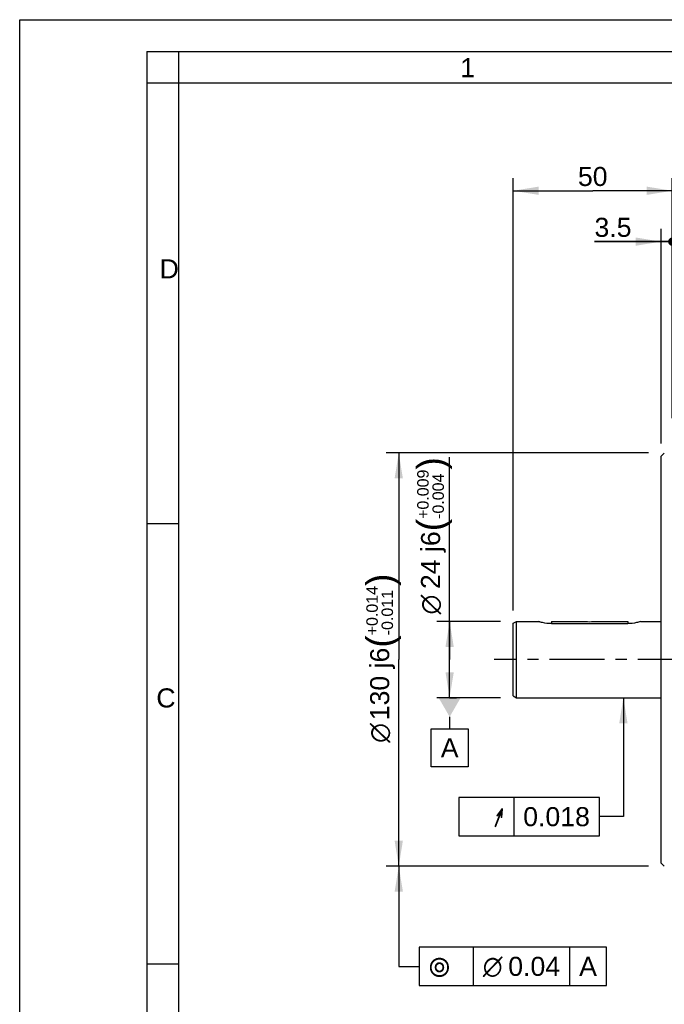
# Model space of a CAD drawing. Header units: millimetres. Extents: x 0 to 420, y 0 to 297.
# Tile 28 of 44: x 0 to 101, y 142 to 297. Entities that reach past the tile are written whole.
import ezdxf
from ezdxf.enums import TextEntityAlignment as Align

# ---------------------------------------------------------------- set-up
doc = ezdxf.new("R2010")
doc.units = ezdxf.units.MM
doc.header["$LTSCALE"] = 23.1
doc.linetypes.add('CENTER', pattern=[0.6, 0.375, -0.075, 0.075, -0.075])
doc.layers.get('0').update_dxf_attribs({"linetype": 'CONTINUOUS'})
for name, color, linetype in [('AXIS', 7, 'CONTINUOUS'), ('COMPONENTS', 7, 'CONTINUOUS'), ('DETAIL', 7, 'CONTINUOUS'), ('DIMENSION', 7, 'CONTINUOUS'), ('DPLANE', 7, 'CONTINUOUS')]:
    doc.layers.add(name, color=color, linetype=linetype)
doc.styles.get("Standard").update_dxf_attribs({"font": 'arial.ttf'})
doc.styles.add('TEXTSTYLE_2', font='arial.ttf')
doc.styles.add('TEXTSTYLE_3', font='arial.ttf')
doc.styles.add('TEXTSTYLE_4', font='gdt')
doc.dimstyles.new('DIMSTYLE_1', dxfattribs={"dimtxt": 3, "dimasz": 4, "dimexe": 0.18, "dimexo": 0.0625, "dimgap": 0.09, "dimtad": 1, "dimlfac": 2, "dimdsep": 46, "dimtxsty": 'STANDARD', "dimblk": '_FILLED', "dimblk1": '_FILLED', "dimblk2": '_FILLED', "dimcen": 0.09, "dimadec": 0, "dimazin": 0, "dimtp": 0.1, "dimtm": 0.1, "dimtfac": 1, "dimtofl": 0, "dimtmove": 0, "dimatfit": 3, "dimldrblk": '_FILLED', "dimfxl": 1, "dimtolj": 1, "dimarcsym": 0})
doc.dimstyles.new('DIMSTYLE_2', dxfattribs={"dimtxt": 3, "dimasz": 4, "dimexe": 0.18, "dimexo": 0.0625, "dimgap": 0.09, "dimtad": 1, "dimlfac": 2, "dimdsep": 46, "dimtxsty": 'STANDARD', "dimblk": '_FILLED', "dimblk1": '_FILLED', "dimblk2": '_FILLED', "dimcen": 0.09, "dimadec": 0, "dimazin": 0, "dimtp": 0.2, "dimtm": 0.2, "dimtfac": 1, "dimtofl": 0, "dimtmove": 0, "dimatfit": 3, "dimldrblk": '_FILLED', "dimfxl": 1, "dimtolj": 1, "dimarcsym": 0})
doc.dimstyles.new('DIMSTYLE_4', dxfattribs={"dimtxt": 3, "dimasz": 4, "dimexe": 0.18, "dimexo": 0.0625, "dimgap": 0.09, "dimtad": 1, "dimlfac": 2, "dimdsep": 46, "dimtxsty": 'STANDARD', "dimblk": '_FILLED', "dimblk1": '_FILLED', "dimblk2": '_FILLED', "dimcen": 0.09, "dimadec": 0, "dimazin": 0, "dimtp": 0.3, "dimtm": 0.3, "dimtfac": 1, "dimtofl": 0, "dimtmove": 0, "dimatfit": 3, "dimldrblk": '_FILLED', "dimfxl": 1, "dimtolj": 1, "dimarcsym": 0})
doc.dimstyles.new('DIMSTYLE_6', dxfattribs={"dimtxt": 3, "dimasz": 4, "dimexe": 0.18, "dimexo": 0.0625, "dimgap": 0.09, "dimtad": 1, "dimdec": 3, "dimlfac": 2, "dimdsep": 46, "dimtxsty": 'STANDARD', "dimblk": '_FILLED', "dimblk1": '_FILLED', "dimblk2": '_FILLED', "dimcen": 0.09, "dimadec": 0, "dimazin": 0, "dimtol": 1, "dimtp": 0.014, "dimtm": 0.011, "dimtfac": 0.6, "dimtdec": 3, "dimtofl": 0, "dimtmove": 0, "dimatfit": 3, "dimldrblk": '_FILLED', "dimfxl": 1, "dimtolj": 1, "dimarcsym": 0})
doc.dimstyles.new('DIMSTYLE_7', dxfattribs={"dimtxt": 3, "dimasz": 4, "dimexe": 0.18, "dimexo": 0.0625, "dimgap": 0.09, "dimtad": 1, "dimdec": 3, "dimlfac": 2, "dimdsep": 46, "dimtxsty": 'STANDARD', "dimblk": '_FILLED', "dimblk1": '_FILLED', "dimblk2": '_FILLED', "dimcen": 0.09, "dimadec": 0, "dimazin": 0, "dimtol": 1, "dimtp": 0.009, "dimtm": 0.004, "dimtfac": 0.6, "dimtdec": 3, "dimtofl": 0, "dimtmove": 0, "dimatfit": 3, "dimldrblk": '_FILLED', "dimfxl": 1, "dimtolj": 1, "dimarcsym": 0})
doc.dimstyles.get("Standard").update_dxf_attribs({"dimtxt": 3, "dimasz": 4, "dimexe": 0.18, "dimexo": 0.0625, "dimgap": 0.09, "dimtad": 1, "dimdec": 3, "dimdsep": 46, "dimtxsty": 'STANDARD', "dimblk": '_FILLED', "dimblk1": '_FILLED', "dimblk2": '_FILLED', "dimcen": 0.09, "dimadec": 0, "dimazin": 0, "dimtol": 1, "dimtp": 0.001, "dimtm": 0.001, "dimtfac": 1, "dimtdec": 3, "dimtofl": 0, "dimtmove": 0, "dimatfit": 3, "dimldrblk": '_FILLED', "dimfxl": 1, "dimtolj": 1, "dimarcsym": 0})

# ---------------------------------------------------------------- blocks, each defined once
blk = doc.blocks.new('_FILLED')
at = {"color": 0, "linetype": 'BYBLOCK'}
blk.add_solid([(0, 0), (-1, 0.1625), (-1, -0.1625)], dxfattribs=at)
blk = doc.blocks.new('_DOT')
at = {"color": 0, "linetype": 'BYBLOCK'}
blk.add_line((-0.1625, 0), (-1, 0), dxfattribs=at)
at = {"color": 0, "linetype": 'BYBLOCK', "const_width": 0.1625}
blk.add_lwpolyline([(-0.08125, 0, 1), (0.08125, 0, 1)], format="xyb", close=True, dxfattribs=at)
blk = doc.blocks.new('*D0')
at = {"layer": 'DIMENSION', "color": 2, "linetype": 'CONTINUOUS'}
for p, q in [((100.85, 230.34), (100.85, 264.09)), ((102.6, 234.57), (102.6, 264.09)), ((100.85, 262.09), (90.38, 262.09)), ((90.38, 262.09), (101.73, 262.09)), ((108.6, 262.09), (101.73, 262.09)), ((102.6, 262.09), (108.6, 262.09))]:
    blk.add_line(p, q, dxfattribs=at)
at = {"layer": 'DIMENSION', "color": 2, "linetype": 'CONTINUOUS', "xscale": 4, "yscale": 4, "zscale": 4}
blk.add_blockref('_FILLED', (100.85, 262.09), dxfattribs=at)
at = {"layer": 'DIMENSION', "color": 2, "linetype": 'CONTINUOUS', "xscale": 4, "yscale": 4, "zscale": 4, "rotation": 180}
blk.add_blockref('_DOT', (102.6, 262.09), dxfattribs=at)
at = {"layer": 'DIMENSION', "color": 2, "linetype": 'CONTINUOUS', "insert": (96.2, 265.84), "char_height": 3, "width": 5.8216, "attachment_point": 3, "line_spacing_factor": 0.9}
blk.add_mtext('3.5', dxfattribs=at)
blk = doc.blocks.new('*D1')
at = {"layer": 'DIMENSION', "color": 2, "linetype": 'CONTINUOUS'}
for p, q in [((102.6, 235.37), (102.6, 264.09)), ((108.6, 234.59), (108.6, 264.09)), ((102.6, 262.09), (96.6, 262.09)), ((96.6, 262.09), (105.6, 262.09)), ((118.53, 262.09), (105.6, 262.09)), ((108.6, 262.09), (118.53, 262.09))]:
    blk.add_line(p, q, dxfattribs=at)
at = {"layer": 'DIMENSION', "color": 2, "linetype": 'CONTINUOUS', "xscale": 4, "yscale": 4, "zscale": 4}
blk.add_blockref('_DOT', (102.6, 262.09), dxfattribs=at)
at = {"layer": 'DIMENSION', "color": 2, "linetype": 'CONTINUOUS', "xscale": 4, "yscale": 4, "zscale": 4, "rotation": 180}
blk.add_blockref('_FILLED', (108.6, 262.09), dxfattribs=at)
at = {"layer": 'DIMENSION', "color": 2, "linetype": 'CONTINUOUS', "insert": (113.87, 265.84), "char_height": 3, "width": 4.6617, "attachment_point": 1, "line_spacing_factor": 0.9}
blk.add_mtext('12', dxfattribs=at)
blk = doc.blocks.new('*D6')
at = {"layer": 'DIMENSION', "color": 2, "linetype": 'CONTINUOUS'}
for p, q in [((77.6, 204.05), (77.6, 272.09)), ((102.6, 234.3), (102.6, 272.09)), ((77.6, 270.09), (90.1, 270.09)), ((102.6, 270.09), (90.1, 270.09))]:
    blk.add_line(p, q, dxfattribs=at)
at = {"layer": 'DIMENSION', "color": 2, "linetype": 'CONTINUOUS', "xscale": 4, "yscale": 4, "zscale": 4, "rotation": 180}
blk.add_blockref('_FILLED', (77.6, 270.09), dxfattribs=at)
at = {"layer": 'DIMENSION', "color": 2, "linetype": 'CONTINUOUS', "xscale": 4, "yscale": 4, "zscale": 4}
blk.add_blockref('_FILLED', (102.6, 270.09), dxfattribs=at)
at = {"layer": 'DIMENSION', "color": 2, "linetype": 'CONTINUOUS', "insert": (90.1, 273.84), "char_height": 3, "width": 4.6617, "attachment_point": 2, "line_spacing_factor": 0.9}
blk.add_mtext('50', dxfattribs=at)
blk = doc.blocks.new('*D13')
at = {"layer": 'DIMENSION', "color": 2, "linetype": 'CONTINUOUS'}
for p, q in [((98.85, 228.84), (57.6, 228.84)), ((59.6, 228.84), (59.6, 196.34)), ((59.6, 163.84), (59.6, 196.34)), ((98.85, 163.84), (57.6, 163.84))]:
    blk.add_line(p, q, dxfattribs=at)
at = {"layer": 'DIMENSION', "color": 2, "linetype": 'CONTINUOUS', "xscale": 4, "yscale": 4, "zscale": 4}
for p, rotation in [((59.6, 228.84), 90), ((59.6, 163.84), 270)]:
    blk.add_blockref('_FILLED', p, dxfattribs=dict(at, rotation=rotation))
at = {"layer": 'DIMENSION', "color": 2, "linetype": 'CONTINUOUS'}
for s, height, p in [(')', 4.2, (58.7, 208.89)), ('(', 4.2, (58.7, 199.19)), ('130 j6', 3, (58.1, 192.51))]:
    blk.add_text(s, height=height, rotation=90, dxfattribs=at).set_placement(p, align=Align.CENTER)
for s, height, style, p in [('+0.014', 1.8, 'TEXTSTYLE_3', (56.3, 204.04)), ('-0.011', 1.8, 'TEXTSTYLE_3', (58.7, 203.73)), ('n', 3, 'TEXTSTYLE_4', (58.1, 184.8))]:
    blk.add_text(s, height=height, rotation=90, dxfattribs=dict(at, style=style)).set_placement(p, align=Align.CENTER)
blk = doc.blocks.new('*D14')
at = {"layer": 'DIMENSION', "color": 2, "linetype": 'CONTINUOUS'}
for p, q in [((67.6, 196.34), (67.6, 228.18)), ((75.6, 202.34), (65.6, 202.34)), ((67.6, 202.34), (67.6, 196.34)), ((67.6, 190.34), (67.6, 196.34)), ((75.6, 190.34), (65.6, 190.34))]:
    blk.add_line(p, q, dxfattribs=at)
at = {"layer": 'DIMENSION', "color": 2, "linetype": 'CONTINUOUS', "xscale": 4, "yscale": 4, "zscale": 4}
for p, rotation in [((67.6, 202.34), 90), ((67.6, 190.34), 270)]:
    blk.add_blockref('_FILLED', p, dxfattribs=dict(at, rotation=rotation))
at = {"layer": 'DIMENSION', "color": 2, "linetype": 'CONTINUOUS'}
for s, height, p in [(')', 4.2, (66.7, 226.23)), ('(', 4.2, (66.7, 216.52)), ('24 j6', 3, (66.1, 207.44))]:
    blk.add_text(s, height=height, rotation=90, dxfattribs=at).set_placement(p)
for s, height, style, p in [('+0.009', 1.8, 'TEXTSTYLE_3', (64.3, 218.47)), ('-0.004', 1.8, 'TEXTSTYLE_3', (66.7, 218.47)), ('n', 3, 'TEXTSTYLE_4', (66.1, 203.44))]:
    blk.add_text(s, height=height, rotation=90, dxfattribs=dict(at, style=style)).set_placement(p)

msp = doc.modelspace()

# ---------------------------------------------------------------- linework, layer by layer
at = {"color": 2, "linetype": 'CONTINUOUS'}
for p, q in [((0, 0), (0, 297)), ((0, 297), (420, 297)), ((20, 292), (20, 5)), ((20, 292), (415, 292)), ((25, 287), (25, 292)), ((25, 287), (20, 287)), ((20, 217.75), (25, 217.75)), ((20, 148.5), (25, 148.5))]:
    msp.add_line(p, q, dxfattribs=at)
at = {"color": 7, "linetype": 'CONTINUOUS'}
for p in [(25, 10), (410, 287)]:
    msp.add_line(p, (25, 287), dxfattribs=at)
at = {"layer": 'AXIS', "color": 2, "linetype": 'CENTER'}
msp.add_line((258.29253, 196.33596), (74.60323, 196.33596), dxfattribs=at)
at = {"layer": 'COMPONENTS', "color": 7, "linetype": 'CONTINUOUS'}
for p, q in [((100.85323, 228.33596), (101.35323, 228.83596)), ((100.85323, 164.33596), (100.85323, 228.33596)), ((77.60323, 190.62463), (77.60323, 202.04728)), ((77.60332, 202.04713), (78.10332, 202.3358)), ((78.10324, 190.33596), (78.10324, 202.33596)), ((78.10324, 202.33596), (81.60324, 202.33596)), ((81.60548, 202.33518), (81.60329, 202.33591)), ((83.60323, 202.33596), (83.60323, 201.99281)), ((83.60323, 202.33596), (88.97823, 202.33596)), ((83.60323, 201.99281), (95.60323, 201.99281)), ((88.97823, 202.33596), (88.98925, 202.33482)), ((90.21735, 202.33483), (90.22823, 202.33596)), ((90.22823, 202.33596), (95.60323, 202.33596)), ((95.60323, 202.33596), (95.60323, 201.99281)), ((97.60318, 202.33591), (97.60098, 202.33518)), ((97.60323, 202.33596), (100.85323, 202.33596)), ((77.60332, 190.62478), (78.10332, 190.33611)), ((78.10324, 190.33596), (100.85323, 190.33596)), ((100.85323, 164.33595), (101.35323, 163.83595))]:
    msp.add_line(p, q, dxfattribs=at)
msp.add_arc((89.60323, 208.30219), 5.99887, 264.1255382, 275.8758268, dxfattribs=at)
for points, knots in [([(81.60329, 202.33591), (81.60647, 202.33465), (81.65819, 202.31931), (81.70895, 202.30135), (81.75714, 202.28642)], [0, 0, 0, 0, 0.063497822, 1, 1, 1, 1]), ([(83.60323, 201.99281), (83.13961, 201.99281), (82.45933, 202.07886), (81.80854, 202.26812), (81.60548, 202.33518)], [0, 0, 0, 0, 0.684348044, 1, 1, 1, 1]), ([(97.60098, 202.33518), (97.39792, 202.26812), (96.74713, 202.07886), (96.06685, 201.99281), (95.60323, 201.99281)], [0, 0, 0, 0, 0.315657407, 1, 1, 1, 1])]:
    msp.add_open_spline(points, degree=3, knots=knots, dxfattribs=at)
at = {"layer": 'DETAIL', "color": 2, "linetype": 'CONTINUOUS'}
for p, q in [((77.66953, 174.63362), (77.66953, 168.63362)), ((71.31322, 151.08596), (71.31322, 145.08596)), ((86.46563, 151.08596), (86.46563, 145.08596))]:
    msp.add_line(p, q, dxfattribs=at)
for points in [[(69.04453, 168.63362), (91.1528, 168.63362), (91.1528, 174.63362)], [(91.1528, 174.63362), (69.04453, 174.63362), (69.04453, 168.63362)], [(62.81322, 145.08596), (92.25374, 145.08596), (92.25374, 151.08596)], [(92.25374, 151.08596), (62.81322, 151.08596), (62.81322, 145.08596)]]:
    msp.add_lwpolyline(points, dxfattribs=at)
at = {"layer": 'DPLANE', "color": 2, "linetype": 'CONTINUOUS'}
for p, q in [((67.60323, 190.33596), (68.65635, 190.33596)), ((67.60323, 187.33596), (67.60323, 185.46156)), ((64.70917, 179.46156), (64.70917, 185.46156)), ((64.70917, 185.46156), (70.49728, 185.46156)), ((70.49728, 185.46156), (70.49728, 179.46156)), ((70.49728, 179.46156), (64.70917, 179.46156))]:
    msp.add_line(p, q, dxfattribs=at)
msp.add_solid([(69.33528, 190.33596), (65.87118, 190.33596), (67.60323, 187.33596)], dxfattribs=at)

# ---------------------------------------------------------------- texts
at = {"color": 2, "linetype": 'CONTINUOUS', "char_height": 3, "attachment_point": 1, "line_spacing_factor": 0.9, "style": 'TEXTSTYLE_2'}
for s, insert, width in [('1', (69.27205, 290.95221), 2.330855), ('D', (22.00079, 259.30541), 3.0223048), ('C', (21.4816, 191.81181), 3.0223048)]:
    msp.add_mtext(s, dxfattribs=dict(at, insert=insert, width=width))
at = {"layer": 'DETAIL', "color": 2, "linetype": 'CONTINUOUS', "style": 'TEXTSTYLE_4'}
msp.add_text('h', height=3, dxfattribs=at).set_placement((76.16953, 170.13362), align=Align.RIGHT)
at = {"layer": 'DETAIL', "color": 2, "linetype": 'CONTINUOUS'}
msp.add_text('0.018', height=3, dxfattribs=at).set_placement((89.6528, 170.13362), align=Align.RIGHT)
at = {"layer": 'DETAIL', "color": 2, "linetype": 'CONTINUOUS', "style": 'TEXTSTYLE_4'}
for s, p in [('r', (64.31322, 146.58596)), ('n', (72.81322, 146.58596))]:
    msp.add_text(s, height=3, dxfattribs=at).set_placement(p)
at = {"layer": 'DETAIL', "color": 2, "linetype": 'CONTINUOUS'}
for s, p in [('0.04', (76.81322, 146.58596)), ('A', (87.96563, 146.58596))]:
    msp.add_text(s, height=3, dxfattribs=at).set_placement(p)
at = {"layer": 'DPLANE', "color": 2, "linetype": 'CONTINUOUS', "insert": (66.20917, 183.96156), "char_height": 3, "width": 2.7881041, "attachment_point": 1, "line_spacing_factor": 0.9}
msp.add_mtext('A', dxfattribs=at)

# ---------------------------------------------------------------- dimensions: what is measured, and where the dimension line sits
at = {"layer": 'DIMENSION', "color": 2, "linetype": 'CONTINUOUS'}
dim = msp.add_linear_dim(base=(102.60323, 270.08597), p1=(77.6033, 204.04713), p2=(102.60323, 234.30265), dimstyle='DIMSTYLE_4', dxfattribs=at)
dim.commit()
dim.dimension.update_dxf_attribs({"geometry": '*D6', "text_midpoint": (87.77241, 272.33597), "dimtype": 160})
for base, p1, p2, dimstyle, override, picture, middle in [((102.60323, 262.08597), (100.85323, 230.33596), (102.60323, 234.57073), 'DIMSTYLE_1', {"dimblk2": 'DOT', "dimsah": 1}, '*D0', (87.46744, 264.33597)), ((108.60323, 262.08597), (102.60323, 235.37499), (108.60323, 234.58596), 'DIMSTYLE_2', {"dimblk1": 'DOT', "dimsah": 1}, '*D1', (116.19844, 264.33597))]:
    dim = msp.add_linear_dim(base=base, p1=p1, p2=p2, dimstyle=dimstyle, override=override, dxfattribs=at)
    dim.commit()
    dim.dimension.update_dxf_attribs({"geometry": picture, "text_midpoint": middle, "dimtype": 160})
for base, p1, p2, dimstyle, picture, middle in [((59.60323, 163.83596), (98.85323, 228.83596), (98.85323, 163.83596), 'DIMSTYLE_6', '*D13', (57.79986, 195.00576)), ((67.60323, 190.33596), (75.60323, 202.33596), (75.60323, 190.33596), 'DIMSTYLE_7', '*D14', (64.60323, 215.81193))]:
    dim = msp.add_linear_dim(base=base, p1=p1, p2=p2, angle=270, text='%%c<>', dimstyle=dimstyle, override={"dimpost": '<>j6'}, dxfattribs=at)
    dim.commit()
    dim.dimension.update_dxf_attribs({"geometry": picture, "text_midpoint": middle, "dimtype": 160})

# ---------------------------------------------------------------- leaders
at = {"layer": 'DETAIL', "color": 2, "linetype": 'CONTINUOUS'}
for points in [[(94.91893, 190.33596), (94.91893, 171.63362), (91.1528, 171.63362)], [(59.60323, 163.83596), (59.60323, 148.08596), (62.81322, 148.08596)]]:
    msp.add_leader(points, dimstyle='STANDARD', override={"dimtad": 0}, dxfattribs=at)

doc.saveas('drawing.dxf')
